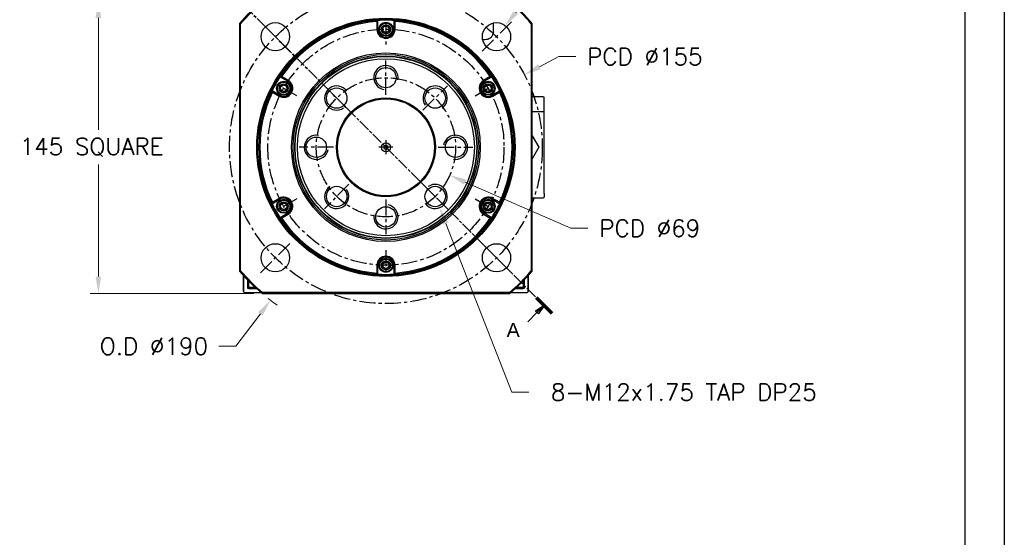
# Model space of a CAD drawing. Extents: x 0 to 2359, y -14 to 1663.
# Tile 12 of 39: x 1867 to 2355, y 508 to 765. Entities that reach past the tile are written whole.
import ezdxf

# ---------------------------------------------------------------- set-up
doc = ezdxf.new("R2010")
doc.units = 0
doc.header["$LTSCALE"] = 25.4
doc.linetypes.add('CENTER', pattern=[2, 1.25, -0.25, 0.25, -0.25])
doc.linetypes.add('CHAIN', pattern=[0.3543, 0.2362, -0.0295, 0.0591, -0.0295])
doc.layers.get('0').update_dxf_attribs({"linetype": 'CONTINUOUS'})
doc.layers.get('Defpoints').update_dxf_attribs({"linetype": 'CONTINUOUS'})
doc.layers.add('ATA-CENTER', color=133, linetype='CENTER')
for name, color, linetype, lineweight in [('ATA-DIM', 252, 'CONTINUOUS', 25), ('ATA-SECTION', 3, 'CONTINUOUS', 35), ('ATA-Thread', 3, 'CONTINUOUS', 25)]:
    doc.layers.add(name, color=color, linetype=linetype, lineweight=lineweight)
doc.styles.get("Standard").update_dxf_attribs({"font": 'simplex.shx'})
doc.styles.add('주 문자 (ISO)', font='arial.ttf')
doc.dimstyles.new('ata_A1', dxfattribs={"dimtxt": 4.2, "dimasz": 4.2, "dimexe": 2, "dimexo": 2, "dimgap": 2, "dimtad": 0, "dimtih": 1, "dimtoh": 1, "dimdec": 6, "dimdsep": 46, "dimtxsty": 'Standard', "dimcen": 0, "dimclrd": 252, "dimclre": 252, "dimclrt": 4, "dimadec": 6, "dimazin": 2, "dimtfac": 1, "dimtdec": 6, "dimtofl": 0, "dimtmove": 0, "dimatfit": 3, "dimfxl": 0, "dimtolj": 1, "dimtzin": 0, "dimlwd": 0, "dimlwe": 0, "dimarcsym": 0})

# ---------------------------------------------------------------- blocks, each defined once
blk = doc.blocks.new('*D11330')
at = {"layer": 'ATA-DIM', "color": 252, "lineweight": 0}
for p, q in [((1982.96, 773.8), (1901.83, 773.8)), ((1905.83, 765.4), (1905.83, 709.88)), ((1905.83, 637.2), (1905.83, 692.72)), ((1982.96, 628.8), (1901.83, 628.8))]:
    blk.add_line(p, q, dxfattribs=at)
at = {"layer": 'ATA-DIM', "color": 252}
for points in [[(1907.23, 765.4), (1904.43, 765.4), (1905.83, 773.8)], [(1904.43, 637.2), (1907.23, 637.2), (1905.83, 628.8)]]:
    blk.add_solid(points, dxfattribs=at)
at = {"layer": 'Defpoints', "color": 0}
for p in [(1986.96, 773.8), (1905.83, 628.8), (1986.96, 628.8)]:
    blk.add_point(p, dxfattribs=at)
at = {"layer": 'ATA-DIM', "color": 4, "insert": (1866.85, 705.88), "char_height": 8.4, "attachment_point": 1}
blk.add_mtext('\\A1;145 SQUARE', dxfattribs=at)
blk = doc.blocks.new('*D11339')
at = {"layer": 'ATA-DIM', "color": 252, "lineweight": 0}
for p, q in [((1973.97, 602.63), (1986.11, 618.73)), ((1965.55, 602.63), (1973.97, 602.63))]:
    blk.add_line(p, q, dxfattribs=at)
blk.add_arc((2048.35, 701.3), 95, 232.156, 235.4049, dxfattribs=at)
at = {"layer": 'ATA-DIM', "color": 252}
blk.add_solid([(1987.22, 617.89), (1984.99, 619.57), (1991.16, 625.44)], dxfattribs=at)
at = {"layer": 'Defpoints', "color": 0}
for p in [(2048.35, 701.3), (1991.16, 625.44)]:
    blk.add_point(p, dxfattribs=at)
at = {"layer": 'ATA-DIM', "color": 4, "insert": (1933.37, 602.63), "char_height": 8.4, "attachment_point": 5}
blk.add_mtext('O.D %%C190', dxfattribs=at)
blk = doc.blocks.new('*D11342')
at = {"layer": 'ATA-DIM', "color": 252, "lineweight": 0}
for p, q in [((2110.76, 579.9), (2078, 663.5)), ((2119.18, 579.9), (2110.76, 579.9))]:
    blk.add_line(p, q, dxfattribs=at)
at = {"layer": 'ATA-DIM', "color": 252}
blk.add_solid([(2079.3, 664.01), (2076.69, 662.99), (2074.93, 671.32)], dxfattribs=at)
at = {"layer": 'Defpoints', "color": 0}
for p in [(2070.55, 682.49), (2074.93, 671.32)]:
    blk.add_point(p, dxfattribs=at)
at = {"layer": 'ATA-DIM', "color": 4, "insert": (2195.96, 579.9), "char_height": 8.4, "attachment_point": 5}
blk.add_mtext('8-M12x1.75 TAP DP25', dxfattribs=at)
blk = doc.blocks.new('*D11341')
at = {"layer": 'ATA-DIM', "color": 252, "lineweight": 0}
for p, q in [((2141.8, 805), (2112.7, 768.18)), ((2150.23, 805), (2141.8, 805))]:
    blk.add_line(p, q, dxfattribs=at)
at = {"layer": 'ATA-DIM', "color": 252}
blk.add_solid([(2111.6, 769.05), (2113.8, 767.31), (2107.49, 761.59)], dxfattribs=at)
at = {"layer": 'Defpoints', "color": 0}
for p in [(2107.49, 761.59), (2098.8, 750.61)]:
    blk.add_point(p, dxfattribs=at)
at = {"layer": 'ATA-DIM', "color": 4, "insert": (2193.2, 805), "char_height": 8.4, "attachment_point": 5}
blk.add_mtext('4-%%c14 THRU', dxfattribs=at)
blk = doc.blocks.new('*D11340')
at = {"layer": 'ATA-DIM', "color": 252, "lineweight": 0}
for p, q in [((2134.07, 746.24), (2124.43, 741.18)), ((2142.47, 746.24), (2134.07, 746.24))]:
    blk.add_line(p, q, dxfattribs=at)
at = {"layer": 'ATA-DIM', "color": 252}
blk.add_solid([(2123.78, 742.42), (2125.08, 739.94), (2116.99, 737.28)], dxfattribs=at)
at = {"layer": 'Defpoints', "color": 0}
for p in [(2116.99, 737.28), (1979.7, 665.32)]:
    blk.add_point(p, dxfattribs=at)
at = {"layer": 'ATA-DIM', "color": 4, "insert": (2176.67, 746.24), "char_height": 8.4, "attachment_point": 5}
blk.add_mtext('PCD %%c155', dxfattribs=at)
blk = doc.blocks.new('*D11338')
at = {"layer": 'ATA-DIM', "color": 252, "lineweight": 0}
for p, q in [((2139.91, 661.12), (2087.63, 684.06)), ((2148.35, 661.12), (2139.91, 661.12))]:
    blk.add_line(p, q, dxfattribs=at)
at = {"layer": 'ATA-DIM', "color": 252}
blk.add_solid([(2088.19, 685.34), (2087.07, 682.78), (2079.94, 687.44)], dxfattribs=at)
at = {"layer": 'Defpoints', "color": 0}
for p in [(2016.75, 715.17), (2079.94, 687.44)]:
    blk.add_point(p, dxfattribs=at)
at = {"layer": 'ATA-DIM', "color": 4, "insert": (2179.11, 661.12), "char_height": 8.4, "attachment_point": 5}
blk.add_mtext('PCD %%c69', dxfattribs=at)
blk = doc.blocks.new('ata-Border-A1-002')
at = {"color": 253, "ltscale": 0.5}
blk.add_line((841, 594), (841, 0), dxfattribs=at)
blk.add_line((834, 585), (834, 9))

msp = doc.modelspace()

# ---------------------------------------------------------------- linework, layer by layer
for p, q in [((1975.8452146, 762.6917434), (1975.8452146, 639.9114518)), ((1975.8452146, 762.6917434), (1975.8452146, 639.9114518)), ((1976.3452146, 640.0949803), (1976.3452146, 762.5082149)), ((2043.8452146, 763.6393871), (2043.8452146, 759.8015976)), ((2044.3452146, 759.8015976), (2044.3452146, 764.1744852)), ((2052.3452146, 764.1744852), (2052.3452146, 759.8015976)), ((2052.8452146, 759.8015976), (2052.8452146, 763.6393871)), ((2101.5952146, 758.601601), (2101.5952146, 762.9284331)), ((2120.3452146, 762.5082149), (2120.3452146, 640.0949803)), ((2120.8452146, 639.9114518), (2120.8452146, 762.6917434)), ((2120.8452146, 639.9114518), (2120.8452146, 762.6917434)), ((2046.9355274, 758.7952269), (2046.7688284, 760.5192372)), ((2048.5119136, 758.0775873), (2046.9355274, 758.7952269)), ((2049.9216008, 759.083958), (2048.5119136, 758.0775873)), ((2049.7549018, 760.8079682), (2049.9216008, 759.083958)), ((2097.5952112, 754.6015976), (2096.3087632, 754.6015976)), ((1995.8956967, 736.202143), (1999.6827285, 734.0156992)), ((1995.8956967, 736.202143), (1999.6827285, 734.0156992)), ((1996.1063423, 731.2692372), (1997.5160295, 732.2756079)), ((1999.9327285, 734.4487119), (1996.6091053, 736.3676066)), ((1999.9327285, 734.4487119), (1996.6091053, 736.3676066)), ((1997.5160295, 732.2756079), (1999.0924157, 731.5579682)), ((1999.6827285, 734.0156992), (1999.9327285, 734.4487119)), ((2100.0813239, 736.3676066), (2096.7577007, 734.4487119)), ((2100.0813239, 736.3676066), (2096.7577007, 734.4487119)), ((2097.0077007, 734.0156992), (2096.7577007, 734.4487119)), ((2097.0077007, 734.0156992), (2100.7947325, 736.202143)), ((2097.0077007, 734.0156992), (2100.7947325, 736.202143)), ((2097.4313146, 731.2692372), (2098.8410018, 732.2756079)), ((2098.8410018, 732.2756079), (2100.417388, 731.5579682)), ((1995.6827285, 727.087496), (1991.8956967, 729.2739398)), ((1995.6827285, 727.087496), (1991.8956967, 729.2739398)), ((1992.1091053, 728.573378), (1995.4327285, 726.6544832)), ((1992.1091053, 728.573378), (1995.4327285, 726.6544832)), ((1995.6827285, 727.087496), (1995.4327285, 726.6544832)), ((1996.2730413, 729.5452269), (1996.1063423, 731.2692372)), ((1997.8494274, 728.8275873), (1996.2730413, 729.5452269)), ((1999.2591147, 729.833958), (1997.8494274, 728.8275873)), ((1999.0924157, 731.5579682), (1999.2591147, 729.833958)), ((2097.5980135, 729.5452269), (2097.4313146, 731.2692372)), ((2099.1743997, 728.8275873), (2097.5980135, 729.5452269)), ((2100.5840869, 729.833958), (2099.1743997, 728.8275873)), ((2100.417388, 731.5579682), (2100.5840869, 729.833958)), ((2104.7947325, 729.2739398), (2101.0077007, 727.087496)), ((2104.7947325, 729.2739398), (2101.0077007, 727.087496)), ((2101.0077007, 727.087496), (2101.2577007, 726.6544832)), ((2101.2577007, 726.6544832), (2104.5813239, 728.573378)), ((2101.2577007, 726.6544832), (2104.5813239, 728.573378)), ((2126.3452146, 726.3015976), (2120.8452146, 726.3015976)), ((2126.8452146, 720.8015976), (2126.8452146, 725.8015976)), ((2126.3452146, 718.8015976), (2120.8452146, 718.8015976)), ((2126.8452146, 718.3015976), (2126.8452146, 720.8015976)), ((2126.8452146, 678.3015976), (2126.8452146, 718.3015976)), ((2120.8451731, 707.0433392), (2124.1601692, 701.3015976)), ((2124.1601692, 701.3015976), (2120.8451731, 695.559856)), ((2126.8452146, 678.3015976), (2126.8452146, 676.8015976)), ((1991.8956967, 673.3292554), (1995.6827285, 675.5156992)), ((1991.8956967, 673.3292554), (1995.6827285, 675.5156992)), ((1995.4327285, 675.9487119), (1992.1091053, 674.0298171)), ((1995.4327285, 675.9487119), (1992.1091053, 674.0298171)), ((1995.6827285, 675.5156992), (1995.4327285, 675.9487119)), ((1996.1063423, 672.7692372), (1997.5160295, 673.7756079)), ((1997.5160295, 673.7756079), (1999.0924157, 673.0579682)), ((2097.4313146, 672.7692372), (2098.8410018, 673.7756079)), ((2098.8410018, 673.7756079), (2100.417388, 673.0579682)), ((2101.0077007, 675.5156992), (2101.2577007, 675.9487119)), ((2101.0077007, 675.5156992), (2104.7947325, 673.3292554)), ((2101.0077007, 675.5156992), (2104.7947325, 673.3292554)), ((2104.5813239, 674.0298171), (2101.2577007, 675.9487119)), ((2104.5813239, 674.0298171), (2101.2577007, 675.9487119)), ((2120.8452146, 676.3015976), (2126.3452146, 676.3015976)), ((1999.6827285, 668.587496), (1995.8956967, 666.4010521)), ((1999.6827285, 668.587496), (1995.8956967, 666.4010521)), ((1996.2730413, 671.0452269), (1996.1063423, 672.7692372)), ((1997.8494274, 670.3275873), (1996.2730413, 671.0452269)), ((1999.2591147, 671.333958), (1997.8494274, 670.3275873)), ((1999.0924157, 673.0579682), (1999.2591147, 671.333958)), ((1999.6827285, 668.587496), (1999.9327285, 668.1544832)), ((2097.0077007, 668.587496), (2096.7577007, 668.1544832)), ((2100.7947325, 666.4010521), (2097.0077007, 668.587496)), ((2100.7947325, 666.4010521), (2097.0077007, 668.587496)), ((2097.5980135, 671.0452269), (2097.4313146, 672.7692372)), ((2099.1743997, 670.3275873), (2097.5980135, 671.0452269)), ((2100.5840869, 671.333958), (2099.1743997, 670.3275873)), ((2100.417388, 673.0579682), (2100.5840869, 671.333958)), ((1996.6091053, 666.2355885), (1999.9327285, 668.1544832)), ((1996.6091053, 666.2355885), (1999.9327285, 668.1544832)), ((2096.7577007, 668.1544832), (2100.0813239, 666.2355885)), ((2096.7577007, 668.1544832), (2100.0813239, 666.2355885)), ((2046.7688284, 643.5192372), (2048.1785157, 644.5256079)), ((2048.1785157, 644.5256079), (2049.7549018, 643.8079682)), ((2043.8452146, 642.8015976), (2043.8452146, 638.9638081)), ((2044.3452146, 642.8015976), (2043.8452146, 642.8015976)), ((2043.8452146, 642.8015976), (2043.8452146, 638.9638081)), ((2044.3452146, 638.4287099), (2044.3452146, 642.8015976)), ((2044.3452146, 638.4287099), (2044.3452146, 642.8015976)), ((2046.9355274, 641.7952269), (2046.7688284, 643.5192372)), ((2048.5119136, 641.0775873), (2046.9355274, 641.7952269)), ((2049.9216008, 642.083958), (2048.5119136, 641.0775873)), ((2049.7549018, 643.8079682), (2049.9216008, 642.083958)), ((2052.3452146, 642.8015976), (2052.3452146, 638.4287099)), ((2052.3452146, 642.8015976), (2052.8452146, 642.8015976)), ((2052.3452146, 642.8015976), (2052.3452146, 638.4287099)), ((2052.8452146, 638.9638081), (2052.8452146, 642.8015976)), ((2052.8452146, 638.9638081), (2052.8452146, 642.8015976)), ((1977.8452146, 637.6246787), (1977.8452146, 629.8015976)), ((1977.8452146, 629.8015976), (1977.8452146, 637.6246787)), ((1979.8452146, 631.3015976), (1979.8452146, 635.4779696)), ((1979.8452146, 635.4779696), (1979.8452146, 631.8015976)), ((1979.8452146, 631.3015976), (1979.8452146, 635.4779696)), ((1980.3452146, 631.8015976), (1980.3452146, 634.9615644)), ((2116.3452146, 634.9615644), (2116.3452146, 631.8015976)), ((2116.8452146, 635.4779696), (2116.8452146, 631.3015976)), ((2116.8452146, 631.8015976), (2116.8452146, 635.4779696)), ((2116.8452146, 635.4779696), (2116.8452146, 631.3015976)), ((2118.8452146, 637.6246787), (2118.8452146, 629.8015976)), ((2118.8452146, 629.8015976), (2118.8452146, 637.6246787)), ((1980.3452146, 631.3015976), (1979.8452146, 631.8015976)), ((1980.3452146, 631.3015976), (1979.8452146, 631.8015976)), ((1979.8452146, 631.8015976), (1980.3452146, 631.8015976)), ((1984.1190517, 631.3015976), (1979.8452146, 631.3015976)), ((1984.1190517, 631.3015976), (1979.8452146, 631.3015976)), ((1980.3452146, 631.8015976), (1980.3452146, 631.3015976)), ((1983.5783249, 631.8015976), (1980.3452146, 631.8015976)), ((1980.3452146, 631.3015976), (1984.1190517, 631.3015976)), ((2116.8452146, 631.3015976), (2112.5713775, 631.3015976)), ((2112.5713775, 631.3015976), (2116.3452146, 631.3015976)), ((2116.8452146, 631.3015976), (2112.5713775, 631.3015976)), ((2116.3452146, 631.8015976), (2113.1121043, 631.8015976)), ((2116.8452146, 631.8015976), (2116.3452146, 631.3015976)), ((2116.3452146, 631.8015976), (2116.8452146, 631.8015976)), ((2116.8452146, 631.8015976), (2116.3452146, 631.3015976)), ((2116.3452146, 631.3015976), (2116.3452146, 631.8015976)), ((1978.3452146, 629.3015976), (1986.3694129, 629.3015976)), ((1978.3452146, 629.3015976), (1986.3694129, 629.3015976)), ((1986.9550688, 628.8015976), (2109.7353604, 628.8015976)), ((1986.9550688, 628.8015976), (2109.7353604, 628.8015976)), ((2109.5518319, 629.3015976), (1987.1385973, 629.3015976)), ((2110.3210163, 629.3015976), (2118.3452146, 629.3015976)), ((2110.3210163, 629.3015976), (2118.3452146, 629.3015976))]:
    msp.add_line(p, q)
for centre, radius in [((2048.3452146, 701.3015976), 64), ((2048.3452146, 701.3015976), 64), ((2048.3452146, 701.3015976), 63.5), ((2048.3452146, 701.3015976), 63.5), ((1993.5444391, 756.1023731), 7), ((1993.5444391, 756.1023731), 7), ((2048.3452146, 759.8015976), 3.5), ((2048.3452146, 759.8015976), 3.1), ((2048.3452146, 759.8015976), 2.25), ((2048.3452146, 759.8015976), 1.621), ((2103.1459902, 756.1023731), 7), ((2103.1459902, 756.1023731), 7), ((2048.3452146, 701.3015976), 46.75), ((2048.3452146, 701.3015976), 46.75), ((2048.3452146, 701.3015976), 46.000379), ((2048.3452146, 701.3015976), 46.000379), ((2048.3452146, 701.3015976), 45.2), ((2048.3452146, 701.3015976), 45), ((2048.3452146, 701.3015976), 45), ((2048.3452146, 701.3015976), 43.8452995), ((2048.3452146, 701.3015976), 43.8452995), ((2048.3452146, 735.8015976), 5.053), ((2048.3452146, 735.8015976), 5.0527847), ((1997.6827285, 730.5515976), 3.5), ((1997.6827285, 730.5515976), 3.1), ((1997.6827285, 730.5515976), 2.25), ((1997.6827285, 730.5515976), 1.621), ((2099.0077007, 730.5515976), 3.5), ((2099.0077007, 730.5515976), 3.1), ((2099.0077007, 730.5515976), 2.25), ((2099.0077007, 730.5515976), 1.621), ((2023.9500307, 725.6967815), 5.053), ((2023.9500307, 725.6967815), 5.0527847), ((2072.7403986, 725.6967815), 5.053), ((2072.7403986, 725.6967815), 5.0527847), ((2048.3452146, 701.3015976), 24.5), ((2048.3452146, 701.3015976), 24.5), ((2048.3452146, 701.3015976), 24), ((2048.3452146, 701.3015976), 24), ((2013.8452146, 701.3015976), 5.053), ((2013.8452146, 701.3015976), 5.0527847), ((2048.3452146, 701.3015976), 2.25), ((2082.8452146, 701.3015976), 5.053), ((2082.8452146, 701.3015976), 5.0527847), ((2048.3452146, 701.3015976), 1), ((2023.9500307, 676.9064136), 5.053), ((2023.9500307, 676.9064136), 5.0527847), ((2072.7403986, 676.9064136), 5.053), ((2072.7403986, 676.9064136), 5.0527847), ((1997.6827285, 672.0515976), 3.5), ((1997.6827285, 672.0515976), 3.1), ((1997.6827285, 672.0515976), 2.25), ((1997.6827285, 672.0515976), 1.621), ((2099.0077007, 672.0515976), 3.5), ((2099.0077007, 672.0515976), 3.1), ((2099.0077007, 672.0515976), 2.25), ((2099.0077007, 672.0515976), 1.621), ((2048.3452146, 666.8015976), 5.053), ((2048.3452146, 666.8015976), 5.0527847), ((1993.5444391, 646.500822), 7), ((1993.5444391, 646.500822), 7), ((2103.1459902, 646.500822), 7), ((2103.1459902, 646.500822), 7), ((2048.3452146, 642.8015976), 3.5), ((2048.3452146, 642.8015976), 3.1), ((2048.3452146, 642.8015976), 2.25), ((2048.3452146, 642.8015976), 1.621)]:
    msp.add_circle(centre, radius)
for centre, radius, start, end in [((2048.3452146, 701.3015976), 95, 130.256612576, 139.743387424), ((2048.3452146, 701.3015976), 94.5, 130.367593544, 139.632406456), ((2048.3452146, 701.3015976), 94.5, 40.367593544, 49.632406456), ((2048.3452146, 701.3015976), 95, 40.256612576, 49.743387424), ((2048.3452146, 701.3015976), 63, 93.640275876, 146.359724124), ((2048.3452146, 701.3015976), 63, 93.640275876, 146.359724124), ((2048.3452146, 701.3015976), 62.5, 94.128868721, 145.871131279), ((2048.3452146, 701.3015976), 62.5, 94.128868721, 145.871131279), ((2048.3452146, 701.3015976), 63, 86.359724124, 93.640275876), ((2048.3452146, 701.3015976), 63, 33.640275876, 86.359724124), ((2048.3452146, 701.3015976), 63, 33.640275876, 86.359724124), ((2048.3452146, 701.3015976), 62.5, 34.128868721, 85.871131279), ((2048.3452146, 701.3015976), 62.5, 34.128868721, 85.871131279), ((2048.3452146, 759.8015976), 4.5, 180, 0), ((2048.3452146, 759.8015976), 4.5, 180, 0), ((2048.3452146, 759.8015976), 4, 180, 0), ((2048.3452146, 759.8015976), 4, 180, 0), ((2048.3452146, 701.3015976), 63, 146.359724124, 153.640275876), ((2048.3452146, 701.3015976), 63, 146.359724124, 153.640275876), ((1997.6827285, 730.5515976), 4.5, 240, 60), ((1997.6827285, 730.5515976), 4.5, 240, 60), ((1997.6827285, 730.5515976), 4, 240, 60), ((1997.6827285, 730.5515976), 4, 240, 60), ((2099.0077007, 730.5515976), 4.5, 120, 300), ((2099.0077007, 730.5515976), 4.5, 120, 300), ((2099.0077007, 730.5515976), 4, 120, 300), ((2099.0077007, 730.5515976), 4, 120, 300), ((2048.3452146, 701.3015976), 63, 26.359724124, 33.640275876), ((2048.3452146, 701.3015976), 63, 26.359724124, 33.640275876), ((2048.3452146, 701.3015976), 63, 153.640275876, 206.359724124), ((2048.3452146, 701.3015976), 63, 153.640275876, 206.359724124), ((2048.3452146, 701.3015976), 62.5, 154.128868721, 205.871131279), ((2048.3452146, 701.3015976), 62.5, 154.128868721, 205.871131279), ((2048.3452146, 701.3015976), 62.5, 334.128868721, 25.871131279), ((2048.3452146, 701.3015976), 62.5, 334.128868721, 25.871131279), ((2048.3452146, 701.3015976), 63, 333.640275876, 26.359724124), ((2048.3452146, 701.3015976), 63, 333.640275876, 26.359724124), ((2126.3452146, 725.8015976), 0.5, 0, 90), ((2126.3452146, 718.3015976), 0.5, 0, 90), ((1997.6827285, 672.0515976), 4.5, 300, 120), ((1997.6827285, 672.0515976), 4.5, 300, 120), ((1997.6827285, 672.0515976), 4, 300, 120), ((1997.6827285, 672.0515976), 4, 300, 120), ((2099.0077007, 672.0515976), 4.5, 60, 240), ((2099.0077007, 672.0515976), 4.5, 60, 240), ((2099.0077007, 672.0515976), 4, 60, 240), ((2099.0077007, 672.0515976), 4, 60, 240), ((2126.3452146, 676.8015976), 0.5, 270, 0), ((2048.3452146, 701.3015976), 63, 206.359724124, 213.640275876), ((2048.3452146, 701.3015976), 63, 206.359724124, 213.640275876), ((2048.3452146, 701.3015976), 63, 326.359724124, 333.640275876), ((2048.3452146, 701.3015976), 63, 326.359724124, 333.640275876), ((2048.3452146, 701.3015976), 63, 213.640275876, 266.359724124), ((2048.3452146, 701.3015976), 63, 213.640275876, 266.359724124), ((2048.3452146, 701.3015976), 62.5, 214.128868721, 265.871131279), ((2048.3452146, 701.3015976), 62.5, 214.128868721, 265.871131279), ((2048.3452146, 701.3015976), 63, 273.640275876, 326.359724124), ((2048.3452146, 701.3015976), 63, 273.640275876, 326.359724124), ((2048.3452146, 701.3015976), 62.5, 274.128868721, 325.871131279), ((2048.3452146, 701.3015976), 62.5, 274.128868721, 325.871131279), ((2048.3452146, 642.8015976), 4.5, 0, 180), ((2048.3452146, 642.8015976), 4.5, 0, 180), ((2048.3452146, 642.8015976), 4, 0, 180), ((2048.3452146, 642.8015976), 4, 0, 180), ((2048.3452146, 701.3015976), 95, 220.256612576, 229.743387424), ((2048.3452146, 701.3015976), 95, 220.256612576, 229.743387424), ((2048.3452146, 701.3015976), 94.5, 220.367593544, 229.632406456), ((2048.3452146, 701.3015976), 94.5, 310.367593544, 319.632406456), ((2048.3452146, 701.3015976), 95, 310.256612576, 319.743387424), ((2048.3452146, 701.3015976), 95, 310.256612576, 319.743387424), ((2048.3452146, 701.3015976), 63, 266.359724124, 273.640275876), ((2048.3452146, 701.3015976), 63, 266.359724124, 273.640275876), ((1978.3452146, 629.8015976), 0.5, 180, 270), ((1978.3452146, 629.8015976), 0.5, 180, 270), ((2118.3452146, 629.8015976), 0.5, 270, 0), ((2118.3452146, 629.8015976), 0.5, 270, 0)]:
    msp.add_arc(centre, radius, start, end)
for points in [[(1975.8452146, 762.6917434), (1976.0118966, 762.630653), (1976.1785641, 762.5694768), (1976.3452146, 762.5082149)], [(2044.3452146, 764.1744852), (2044.1782908, 763.9966042), (2044.0116197, 763.8182375), (2043.8452146, 763.6393871)], [(2052.3452146, 764.1744852), (2052.5121384, 763.9966042), (2052.6788096, 763.8182375), (2052.8452146, 763.6393871)], [(2120.3452146, 762.5082149), (2120.5118651, 762.5694768), (2120.6785326, 762.630653), (2120.8452146, 762.6917434)], [(1995.8956967, 736.202143), (1996.1332081, 736.2577627), (1996.3710138, 736.3129208), (1996.6091053, 736.3676066)], [(1995.8956967, 736.202143), (1996.1332081, 736.2577627), (1996.3710138, 736.3129208), (1996.6091053, 736.3676066)], [(2100.0813239, 736.3676066), (2100.3194155, 736.3129208), (2100.5572211, 736.2577627), (2100.7947325, 736.202143)], [(2100.0813239, 736.3676066), (2100.3194155, 736.3129208), (2100.5572211, 736.2577627), (2100.7947325, 736.202143)], [(1992.1091053, 728.573378), (1992.0374188, 728.8069142), (1991.9662843, 729.040439), (1991.8956967, 729.2739398)], [(1992.1091053, 728.573378), (1992.0374188, 728.8069142), (1991.9662843, 729.040439), (1991.8956967, 729.2739398)], [(2104.7947325, 729.2739398), (2104.7241449, 729.040439), (2104.6530104, 728.8069142), (2104.5813239, 728.573378)], [(2104.7947325, 729.2739398), (2104.7241449, 729.040439), (2104.6530104, 728.8069142), (2104.5813239, 728.573378)], [(1991.8956967, 673.3292554), (1991.9662843, 673.5627561), (1992.0374188, 673.7962809), (1992.1091053, 674.0298171)], [(1991.8956967, 673.3292554), (1991.9662843, 673.5627561), (1992.0374188, 673.7962809), (1992.1091053, 674.0298171)], [(2104.5813239, 674.0298171), (2104.6530104, 673.7962809), (2104.7241449, 673.5627561), (2104.7947325, 673.3292554)], [(2104.5813239, 674.0298171), (2104.6530104, 673.7962809), (2104.7241449, 673.5627561), (2104.7947325, 673.3292554)], [(1996.6091053, 666.2355885), (1996.3710138, 666.2902743), (1996.1332081, 666.3454324), (1995.8956967, 666.4010521)], [(1996.6091053, 666.2355885), (1996.3710138, 666.2902743), (1996.1332081, 666.3454324), (1995.8956967, 666.4010521)], [(2100.7947325, 666.4010521), (2100.5572211, 666.3454324), (2100.3194155, 666.2902743), (2100.0813239, 666.2355885)], [(2100.7947325, 666.4010521), (2100.5572211, 666.3454324), (2100.3194155, 666.2902743), (2100.0813239, 666.2355885)], [(1976.3452146, 640.0949803), (1976.1785641, 640.0337183), (1976.0118966, 639.9725421), (1975.8452146, 639.9114518)], [(2120.8452146, 639.9114518), (2120.6785326, 639.9725421), (2120.5118651, 640.0337183), (2120.3452146, 640.0949803)], [(2044.3452146, 638.4287099), (2044.1782908, 638.6065909), (2044.0116197, 638.7849577), (2043.8452146, 638.9638081)], [(2044.3452146, 638.4287099), (2044.1782908, 638.6065909), (2044.0116197, 638.7849577), (2043.8452146, 638.9638081)], [(2052.8452146, 638.9638081), (2052.6788096, 638.7849577), (2052.5121384, 638.6065909), (2052.3452146, 638.4287099)], [(2052.8452146, 638.9638081), (2052.6788096, 638.7849577), (2052.5121384, 638.6065909), (2052.3452146, 638.4287099)], [(1986.9550688, 628.8015976), (1987.0161592, 628.9682795), (1987.0773354, 629.1349471), (1987.1385973, 629.3015976)], [(2109.5518319, 629.3015976), (2109.6130938, 629.1349471), (2109.6742701, 628.9682795), (2109.7353604, 628.8015976)]]:
    msp.add_open_spline(points, degree=3)
msp.add_open_spline([(2101.5951717, 758.6016009), (2101.595824, 758.1973869), (2101.5297543, 757.7887657), (2101.2804328, 757.0067626), (2101.0909142, 756.6250242), (2100.5986811, 755.9250711), (2100.2827437, 755.6023476), (2099.5872337, 755.1055831), (2099.2055879, 754.9169501), (2098.4190315, 754.6672762), (2098.0048765, 754.6013723), (2097.5952112, 754.6016405)], degree=3, knots=[0, 0, 0, 0, 0.12126437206, 0.12126437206, 0.24623600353, 0.24623600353, 0.37797537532, 0.37797537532, 0.50264547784, 0.50264547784, 0.62554518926, 0.62554518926, 0.62554518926, 0.62554518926])
at = {"layer": 'ATA-CENTER', "ltscale": 0.25}
for p, q in [((2000.9690603, 748.6777519), (1986.1198179, 763.5269943)), ((2048.3452146, 763.3015976), (2048.3452146, 752.3015976)), ((2110.5706114, 763.5269943), (2095.721369, 748.6777519)), ((2048.3452146, 727.2485976), (2048.3452146, 744.3545976)), ((2004.177919, 726.8015976), (1994.6516396, 732.3015976)), ((2092.5125102, 726.8015976), (2102.0387896, 732.3015976)), ((2029.997915, 719.6488972), (2017.9021464, 731.7446658)), ((2066.6925143, 719.6488972), (2078.7882829, 731.7446658)), ((2048.3452146, 704.8015976), (2048.3452146, 697.8015976)), ((2022.3982146, 701.3015976), (2005.2922146, 701.3015976)), ((2051.8452146, 701.3015976), (2044.8452146, 701.3015976)), ((2074.2922146, 701.3015976), (2091.3982146, 701.3015976)), ((2029.997915, 682.9542979), (2017.9021464, 670.8585293)), ((2066.6925143, 682.9542979), (2078.7882829, 670.8585293)), ((2004.177919, 675.8015976), (1994.6516396, 670.3015976)), ((2048.3452146, 675.3545976), (2048.3452146, 658.2485976)), ((2092.5125102, 675.8015976), (2102.0387896, 670.3015976)), ((1986.1198179, 639.0762008), (2000.9690603, 653.9254432)), ((2110.5706114, 639.0762008), (2095.721369, 653.9254432)), ((2048.3452146, 650.3015976), (2048.3452146, 639.3015976))]:
    msp.add_line(p, q, dxfattribs=at)
for radius in [77.5, 58.5, 34.5]:
    msp.add_circle((2048.3452146, 701.3015976), radius, dxfattribs=at)
at = {"layer": 'ATA-SECTION', "linetype": 'CHAIN'}
msp.add_line((1965.4499519, 784.1968603), (2122.8076931, 626.8391191), dxfattribs=at)
at = {"layer": 'ATA-SECTION', "linetype": 'Continuous', "lineweight": 70}
msp.add_line((2122.8076931, 626.8391191), (2130.6415281, 619.005284), dxfattribs=at)
at = {"layer": 'ATA-SECTION', "linetype": 'Continuous'}
for p, q in [((2126.7246106, 622.9222016), (2122.4819699, 620.0937744)), ((2122.4819699, 620.0937744), (2123.8961835, 618.6795609)), ((2123.1890767, 619.3866677), (2126.7246106, 622.9222016)), ((2123.8961835, 618.6795609), (2126.7246106, 622.9222016)), ((2118.6411557, 614.8387467), (2123.1890767, 619.3866677))]:
    msp.add_line(p, q, dxfattribs=at)
at = {"layer": 'ATA-SECTION', "linetype": 'Continuous', "flags": 128}
msp.add_lwpolyline([(2123.8961838, 618.6795681), (2126.7246102, 622.9221981), (2122.4819706, 620.0937718), (2123.8961838, 618.6795681)], dxfattribs=at)
at = {"layer": 'ATA-SECTION'}
msp.add_solid([(2123.8961838, 618.6795681), (2126.7246102, 622.9221981), (2122.4819706, 620.0937718), (2123.8961838, 618.6795681)], dxfattribs=at)
at = {"layer": 'ATA-Thread'}
for centre, start, end in [((2048.3452146, 735.8015976), 350, 260), ((2023.9500307, 725.6967815), 35, 305), ((2072.7403986, 725.6967815), 305, 215), ((2013.8452146, 701.3015976), 80, 350), ((2082.8452146, 701.3015976), 260, 170), ((2023.9500307, 676.9064136), 125, 35), ((2072.7403986, 676.9064136), 215, 125), ((2048.3452146, 666.8015976), 170, 80)]:
    msp.add_arc(centre, 6, start, end, dxfattribs=at)

# ---------------------------------------------------------------- block references
at = {"xscale": 2.8, "yscale": 2.8, "zscale": 2.8}
msp.add_blockref('ata-Border-A1-002', (0, 0), dxfattribs=at)

# ---------------------------------------------------------------- texts
at = {"layer": 'ATA-SECTION', "insert": (2108.1493718, 607.2226516), "char_height": 6.9999999, "attachment_point": 7, "style": '주 문자 (ISO)'}
msp.add_mtext('A', dxfattribs=at)

# ---------------------------------------------------------------- dimensions: what is measured, and where the dimension line sits
at = {"layer": 'ATA-DIM'}
for p1, p2, text, override, picture, middle in [((2098.8047105, 750.6111719), (2107.4872698, 761.5935743), '4-<> THRU', {"dimscale": 2, "dimtp": 0.1, "dimtm": 0.1, "dimtfac": 0.71, "dimtdec": 3, "dimtolj": 0, "dimtzin": 8}, '*D11341', (2193.2047166, 805.0010533)), ((1979.7043894, 665.3198367), (2116.9860398, 737.2833584), 'PCD <>', {"dimscale": 2, "dimtp": 0.1, "dimtm": 0.1, "dimtfac": 0.71, "dimtdec": 3, "dimtolj": 0, "dimtzin": 8}, '*D11340', (2176.6678793, 746.2377185)), ((2016.7532444, 715.165126), (2079.9371848, 687.4380691), 'PCD <>', {"dimscale": 2, "dimtol": 0, "dimlim": 0, "dimtp": 0.1, "dimtm": 0.1, "dimtfac": 0.71, "dimtdec": 3, "dimtolj": 0, "dimtzin": 8}, '*D11338', (2179.1074949, 661.1212521)), ((2070.5507527, 682.4925976), (2074.9300444, 671.3202297), '8-M12x1.75 TAP DP25', {"dimscale": 2, "dimtp": 0.1, "dimtm": 0.1, "dimtfac": 0.71, "dimtdec": 3, "dimtolj": 0, "dimtzin": 8}, '*D11342', (2195.9625806, 579.9049253))]:
    dim = msp.add_diameter_dim_2p(p1=p1, p2=p2, text=text, dimstyle='ata_A1', override=override, dxfattribs=at)
    dim.commit()
    dim.dimension.update_dxf_attribs({"geometry": picture, "text_midpoint": middle, "dimtype": 163})
dim = msp.add_linear_dim(base=(1905.8282548, 628.8015976), p1=(1986.9550688, 773.8015976), p2=(1986.9550688, 628.8015976), angle=90, text='<> SQUARE', dimstyle='ata_A1', override={"dimscale": 2, "dimtol": 0, "dimlim": 0, "dimtp": 0, "dimtm": 0, "dimtfac": 0.571429, "dimtdec": 2, "dimtolj": 1, "dimtzin": 0}, dxfattribs=at)
dim.commit()
dim.dimension.update_dxf_attribs({"geometry": '*D11330', "text_midpoint": (1905.8282548, 701.3015976), "dimtype": 160})
dim = msp.add_radius_dim(center=(2048.3452146, 701.3015976), mpoint=(1991.1626109, 625.4388938), text='O.D %%C190', dimstyle='ata_A1', override={"dimscale": 2, "dimtol": 0, "dimlim": 0, "dimtp": 0.1, "dimtm": 0.1, "dimtfac": 0.71, "dimtdec": 3, "dimtolj": 0, "dimtzin": 8}, dxfattribs=at)
dim.commit()
dim.dimension.update_dxf_attribs({"geometry": '*D11339', "text_midpoint": (1933.366345, 602.6250459), "dimtype": 164})

doc.saveas('drawing.dxf')
